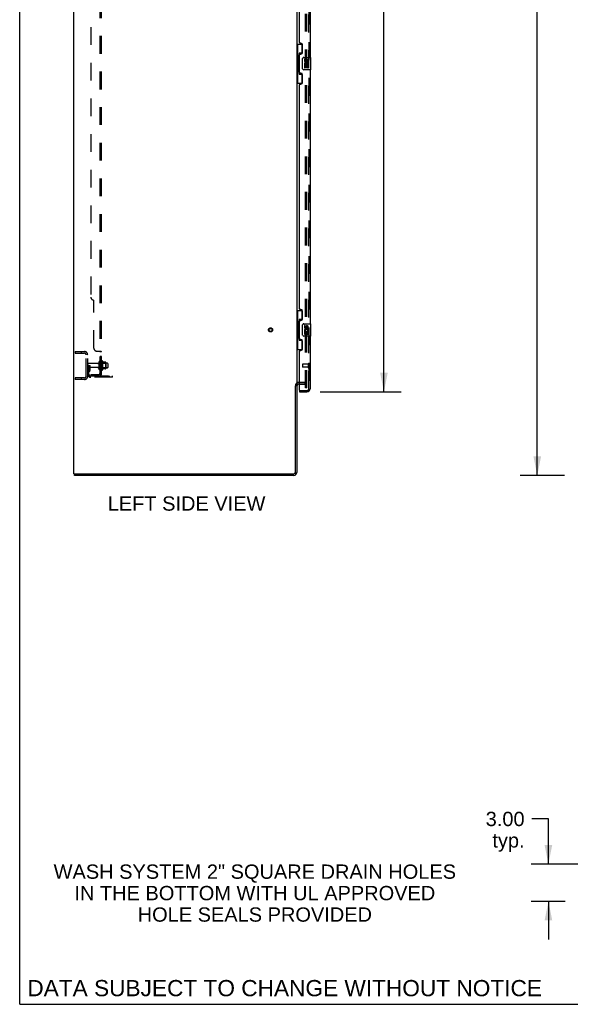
# Model space of a CAD drawing. Header units: inches. Extents: x 0 to 262, y 0 to 169.
# Tile 1 of 105: x 0 to 44, y 0 to 79. Entities that reach past the tile are written whole.
import ezdxf

# ---------------------------------------------------------------- set-up
doc = ezdxf.new("R2010")
doc.units = ezdxf.units.IN
doc.header["$LTSCALE"] = 14.384615
doc.header["$MEASUREMENT"] = 0
doc.linetypes.add('HIDDEN', pattern=[0.2, 0.1, -0.1])
doc.layers.get('0').update_dxf_attribs({"linetype": 'CONTINUOUS'})
for name, color, linetype in [('DEFAULT_2', 8, 'HIDDEN'), ('DIMENSIONS', 7, 'CONTINUOUS'), ('LEFTHAND_DOOR_ASSEMBLY', 7, 'CONTINUOUS'), ('RIGHTHAND_DOOR_ASSEMBLY', 7, 'CONTINUOUS'), ('SUBPANEL', 7, 'CONTINUOUS')]:
    doc.layers.add(name, color=color, linetype=linetype)
doc.styles.get("Standard").update_dxf_attribs({"font": 'arial.ttf'})
doc.dimstyles.new('DIMSTYLE_1', dxfattribs={"dimtxt": 1.153846, "dimasz": 1.538462, "dimexe": 0.09, "dimexo": 0.07, "dimgap": 0.0375, "dimtad": 0, "dimtih": 1, "dimtoh": 1, "dimzin": 4, "dimdsep": 46, "dimtxsty": 'Standard', "dimblk": '_FILLED', "dimblk1": '_FILLED', "dimblk2": '_FILLED', "dimcen": 0.09, "dimadec": 3, "dimazin": 1, "dimtfac": 1, "dimtdec": 3, "dimtofl": 0, "dimtmove": 0, "dimatfit": 3, "dimldrblk": '_FILLED', "dimfxl": 0, "dimtolj": 1, "dimtzin": 4, "dimarcsym": 0})

# ---------------------------------------------------------------- blocks, each defined once
blk = doc.blocks.new('_FILLED')
at = {"color": 0, "linetype": 'ByBlock'}
blk.add_solid([(0, 0), (-1, 0.2), (-1, -0.2)], dxfattribs=at)
blk = doc.blocks.new('*D5')
at = {"layer": 'DIMENSIONS', "color": 2, "linetype": 'Continuous'}
for p, q in [((24.244, 123.944), (30.758, 123.944)), ((29.374, 123.944), (29.374, 88.786)), ((29.374, 49.444), (29.374, 84.747)), ((24.244, 49.444), (30.758, 49.444))]:
    blk.add_line(p, q, dxfattribs=at)
at = {"layer": 'DIMENSIONS', "color": 2, "linetype": 'Continuous', "xscale": 1.5384615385, "yscale": 1.5384615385, "zscale": 1.5384615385}
for p, rotation in [((29.374, 123.944), 90), ((29.374, 49.444), 270)]:
    blk.add_blockref('_FILLED', p, dxfattribs=dict(at, rotation=rotation))
at = {"layer": 'DIMENSIONS', "color": 2, "linetype": 'Continuous', "insert": (29.374, 88.209), "char_height": 1.1538, "width": 5.9022, "attachment_point": 2, "line_spacing_factor": 0.9}
blk.add_mtext('74.50\\PDOORS', dxfattribs=at)
blk = doc.blocks.new('*D10')
at = {"layer": 'DIMENSIONS', "color": 2, "linetype": 'Continuous'}
for p, q in [((42.642, 14.965), (41.296, 14.965)), ((42.642, 11.313), (42.642, 14.965)), ((51.864, 11.313), (41.257, 11.313)), ((43.989, 8.313), (41.257, 8.313)), ((42.642, 8.313), (42.642, 5.236))]:
    blk.add_line(p, q, dxfattribs=at)
at = {"layer": 'DIMENSIONS', "color": 2, "linetype": 'Continuous', "xscale": 1.5384615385, "yscale": 1.5384615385, "zscale": 1.5384615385}
for p, rotation in [((42.642, 11.313), 270), ((42.642, 8.313), 90)]:
    blk.add_blockref('_FILLED', p, dxfattribs=dict(at, rotation=rotation))
at = {"layer": 'DIMENSIONS', "color": 2, "linetype": 'Continuous', "insert": (40.719, 15.542), "char_height": 1.1538, "width": 3.13554, "attachment_point": 3, "line_spacing_factor": 0.9}
blk.add_mtext('3.00\\Ptyp.', dxfattribs=at)
blk = doc.blocks.new('*D22')
at = {"layer": 'DIMENSIONS', "color": 2, "linetype": 'Continuous'}
for p, q in [((43.926, 126.694), (40.358, 126.694)), ((41.742, 126.694), (41.742, 85.848)), ((41.742, 42.694), (41.742, 83.54)), ((43.926, 42.694), (40.358, 42.694))]:
    blk.add_line(p, q, dxfattribs=at)
at = {"layer": 'DIMENSIONS', "color": 2, "linetype": 'Continuous', "xscale": 1.5384615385, "yscale": 1.5384615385, "zscale": 1.5384615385}
for p, rotation in [((41.742, 126.694), 90), ((41.742, 42.694), 270)]:
    blk.add_blockref('_FILLED', p, dxfattribs=dict(at, rotation=rotation))
at = {"layer": 'DIMENSIONS', "color": 2, "linetype": 'Continuous', "insert": (41.742, 85.271), "char_height": 1.1538, "width": 4.03203, "attachment_point": 2, "line_spacing_factor": 0.9}
blk.add_mtext('84.00', dxfattribs=at)

msp = doc.modelspace()

# ---------------------------------------------------------------- linework, layer by layer
at = {"color": 7, "linetype": 'Continuous'}
for p, q in [((0, 0), (0, 169.231)), ((4.356, 42.819), (4.356, 126.569)), ((22.356, 123.412), (22.356, 49.975)), ((22.231, 42.944), (22.231, 49.937)), ((22.237, 49.944), (22.356, 49.944)), ((22.356, 49.944), (22.356, 42.944)), ((22.56, 50.069), (22.481, 50.069)), ((4.356, 42.819), (22.106, 42.819)), ((4.418, 42.694), (4.418, 42.819)), ((22.106, 42.694), (4.418, 42.694)), ((0, 0), (261.538, 0))]:
    msp.add_line(p, q, dxfattribs=at)
for centre, radius, start, end in [((22.481, 49.944), 0.125, 90, 180), ((22.106, 42.944), 0.25, 270, 360), ((22.106, 42.944), 0.125, 270, 360)]:
    msp.add_arc(centre, radius, start, end, dxfattribs=at)
at = {"layer": 'DEFAULT_2', "color": 8, "linetype": 'HIDDEN'}
for p, q in [((23.043, 49.756), (23.043, 123.631)), ((23.168, 49.756), (23.168, 123.631)), ((4.481, 52.694), (5.231, 52.694)), ((4.481, 52.694), (4.481, 52.569)), ((4.481, 52.569), (5.231, 52.569)), ((4.957, 52.694), (4.957, 52.569)), ((5.356, 50.694), (5.356, 52.444)), ((5.481, 50.694), (5.481, 52.444)), ((6.312, 51.735), (5.511, 51.735)), ((6.375, 51.833), (6.375, 51.304)), ((6.481, 51.304), (6.481, 51.833)), ((7.076, 51.752), (6.481, 51.752)), ((6.606, 51.903), (6.606, 51.235)), ((6.626, 51.752), (6.606, 51.772)), ((6.626, 51.752), (6.922, 51.752)), ((6.626, 51.752), (6.626, 51.385)), ((6.676, 51.925), (6.676, 51.213)), ((6.931, 51.846), (6.703, 51.846)), ((6.922, 51.752), (6.942, 51.772)), ((6.922, 51.752), (6.922, 51.385)), ((6.942, 51.824), (6.942, 51.313)), ((7.106, 51.722), (7.106, 51.416)), ((5.585, 51.569), (5.481, 51.569)), ((6.312, 51.403), (5.511, 51.403)), ((5.569, 51.222), (5.52, 51.154)), ((5.571, 51.228), (5.571, 51.569)), ((5.571, 51.394), (5.675, 51.394)), ((5.585, 51.569), (5.675, 51.569)), ((5.585, 50.867), (5.585, 51.569)), ((5.653, 51.162), (5.604, 51.094)), ((5.675, 51.228), (5.675, 51.569)), ((7.076, 51.386), (6.481, 51.386)), ((6.626, 51.385), (6.606, 51.365)), ((6.626, 51.385), (6.922, 51.385)), ((6.931, 51.291), (6.703, 51.291)), ((6.922, 51.385), (6.942, 51.365)), ((5.231, 50.569), (4.481, 50.569)), ((4.481, 50.569), (4.481, 50.444)), ((5.231, 50.444), (4.481, 50.444)), ((4.957, 50.569), (4.957, 50.444)), ((5.727, 50.725), (7.481, 50.725)), ((7.481, 50.621), (5.727, 50.621)), ((6.978, 50.621), (6.978, 50.725)), ((7.234, 50.621), (7.234, 50.725)), ((7.481, 50.621), (7.481, 50.725)), ((22.481, 50.194), (22.981, 50.194)), ((22.981, 50.194), (22.481, 50.194)), ((22.56, 50.069), (22.981, 50.069)), ((23.168, 49.756), (23.043, 49.756)), ((23.168, 49.756), (23.043, 49.756))]:
    msp.add_line(p, q, dxfattribs=at)
for radius in [0.164, 0.124]:
    msp.add_circle((20.231, 54.444), radius, dxfattribs=at)
for centre, radius, start, end in [((5.231, 52.444), 0.25, 0, 90), ((5.231, 52.444), 0.125, 0, 90), ((5.511, 51.705), 0.03, 90, 180), ((6.312, 51.797), 0.0625, 270, 360), ((6.428, 51.833), 0.053, 0, 180), ((6.644, 51.903), 0.0384, 34.44966, 180), ((6.075, 51.569), 0.698, 23.96793, 30.66313), ((6.722, 51.856), 0.01, 203.96793, 270), ((6.931, 51.836), 0.01, 5.19383, 90), ((6.8, 51.824), 0.141, 0, 5.20805), ((7.076, 51.722), 0.03, 0, 90), ((5.511, 51.433), 0.03, 180, 270), ((5.689, 51.033), 0.208, 144.24611, 180), ((5.561, 51.228), 0.01, 324.24611, 360), ((5.689, 51.033), 0.104, 144.24611, 180), ((5.561, 51.228), 0.114, 324.24611, 360), ((6.312, 51.34), 0.0625, 0, 90), ((6.428, 51.304), 0.053, 180, 360), ((6.644, 51.235), 0.0384, 180, 325.55034), ((6.075, 51.569), 0.698, 329.33687, 336.03207), ((6.722, 51.281), 0.01, 90, 156.03207), ((6.931, 51.301), 0.01, 270, 354.80617), ((6.8, 51.313), 0.141, 354.79195, 360), ((7.076, 51.416), 0.03, 270, 360), ((5.231, 50.694), 0.25, 270, 360), ((5.231, 50.694), 0.125, 270, 360), ((5.727, 50.867), 0.246, 180, 270), ((5.727, 50.867), 0.142, 180, 270), ((22.481, 49.944), 0.25, 90, 180), ((22.981, 50.006), 0.188, 0, 90), ((22.981, 50.006), 0.0625, 0, 90)]:
    msp.add_arc(centre, radius, start, end, dxfattribs=at)
at = {"layer": 'LEFTHAND_DOOR_ASSEMBLY', "color": 8, "linetype": 'HIDDEN'}
for p, q in [((23.31, 49.69), (23.31, 123.697)), ((23.267, 51.672), (22.82, 51.672)), ((23.267, 51.69), (23.267, 51.406)), ((22.81, 51.662), (22.81, 51.434)), ((23.267, 51.424), (22.82, 51.424)), ((22.58, 49.548), (23.167, 49.548))]:
    msp.add_line(p, q, dxfattribs=at)
at = {"layer": 'LEFTHAND_DOOR_ASSEMBLY', "color": 3, "linetype": 'Continuous'}
for p, q in [((23.414, 96.944), (23.414, 76.444)), ((22.56, 77.651), (22.56, 95.736)), ((22.68, 77.591), (22.62, 77.591)), ((22.81, 76.841), (22.81, 77.461)), ((22.56, 75.236), (22.56, 76.651)), ((22.62, 76.711), (22.68, 76.711)), ((22.68, 75.176), (22.62, 75.176)), ((22.81, 74.426), (22.81, 75.046)), ((23.414, 75.444), (23.414, 54.944)), ((22.56, 56.151), (22.56, 74.236)), ((22.62, 74.296), (22.68, 74.296)), ((22.68, 56.091), (22.62, 56.091)), ((22.81, 55.341), (22.81, 55.961)), ((22.56, 53.736), (22.56, 55.151)), ((22.62, 55.211), (22.68, 55.211)), ((22.68, 53.676), (22.62, 53.676)), ((22.81, 52.926), (22.81, 53.546)), ((23.414, 53.944), (23.414, 49.69)), ((22.56, 49.568), (22.56, 52.736)), ((22.62, 52.796), (22.68, 52.796)), ((22.56, 49.444), (23.167, 49.444))]:
    msp.add_line(p, q, dxfattribs=at)
at = {"layer": 'LEFTHAND_DOOR_ASSEMBLY', "color": 7, "linetype": 'Continuous'}
for p, q in [((22.356, 77.519), (22.796, 77.519)), ((22.395, 77.519), (22.395, 76.494)), ((22.76, 77.519), (22.76, 76.739)), ((22.373, 76.494), (22.496, 76.494)), ((22.373, 76.494), (22.373, 75.394)), ((22.496, 76.524), (22.496, 76.544)), ((22.496, 75.394), (22.496, 76.494)), ((22.76, 76.784), (22.533, 76.784)), ((22.533, 76.784), (22.533, 75.104)), ((22.819, 75.544), (22.819, 76.344)), ((22.919, 76.444), (23.459, 76.444)), ((23.474, 75.459), (23.474, 76.429)), ((23.019, 76.29), (22.956, 76.29)), ((22.956, 76.29), (22.956, 76.153)), ((22.974, 75.828), (22.956, 75.828)), ((22.956, 75.828), (22.956, 75.598)), ((22.956, 75.598), (23.019, 75.598)), ((23.009, 75.828), (23.036, 75.847)), ((23.009, 75.828), (23.271, 75.828)), ((23.019, 76.153), (23.019, 76.29)), ((23.019, 75.765), (23.084, 75.765)), ((23.019, 75.598), (23.019, 75.765)), ((23.084, 76.216), (23.084, 76.147)), ((23.084, 75.765), (23.084, 75.629)), ((23.084, 75.629), (23.145, 75.629)), ((23.145, 76.153), (23.145, 76.195)), ((23.145, 75.765), (23.208, 75.765)), ((23.145, 75.629), (23.145, 75.765)), ((23.2, 75.864), (23.258, 75.839)), ((23.208, 76.195), (23.208, 76.059)), ((23.208, 76.059), (23.271, 76.059)), ((23.208, 75.765), (23.208, 75.598)), ((23.208, 75.598), (23.271, 75.598)), ((23.271, 76.059), (23.271, 76.195)), ((23.271, 75.598), (23.271, 75.828)), ((22.373, 75.394), (22.496, 75.394)), ((22.395, 75.394), (22.395, 74.369)), ((22.496, 75.343), (22.496, 75.363)), ((22.533, 75.104), (22.76, 75.104)), ((22.76, 75.149), (22.76, 74.369)), ((23.459, 75.444), (22.919, 75.444)), ((22.356, 74.369), (22.796, 74.369)), ((22.356, 56.019), (22.796, 56.019)), ((22.395, 56.019), (22.395, 54.994)), ((22.76, 56.019), (22.76, 55.239)), ((22.373, 54.994), (22.496, 54.994)), ((22.373, 54.994), (22.373, 53.894)), ((22.496, 55.024), (22.496, 55.044)), ((22.496, 53.894), (22.496, 54.994)), ((22.76, 55.284), (22.533, 55.284)), ((22.533, 55.284), (22.533, 53.604)), ((22.919, 54.944), (23.459, 54.944)), ((23.474, 53.959), (23.474, 54.929)), ((22.819, 54.044), (22.819, 54.844)), ((23.019, 54.79), (22.956, 54.79)), ((22.956, 54.79), (22.956, 54.653)), ((22.974, 54.328), (22.956, 54.328)), ((22.956, 54.328), (22.956, 54.098)), ((22.956, 54.098), (23.019, 54.098)), ((23.009, 54.328), (23.036, 54.347)), ((23.009, 54.328), (23.271, 54.328)), ((23.019, 54.653), (23.019, 54.79)), ((23.019, 54.265), (23.084, 54.265)), ((23.019, 54.098), (23.019, 54.265)), ((23.084, 54.716), (23.084, 54.647)), ((23.084, 54.265), (23.084, 54.129)), ((23.084, 54.129), (23.145, 54.129)), ((23.145, 54.653), (23.145, 54.695)), ((23.145, 54.265), (23.208, 54.265)), ((23.145, 54.129), (23.145, 54.265)), ((23.2, 54.364), (23.258, 54.339)), ((23.208, 54.695), (23.208, 54.559)), ((23.208, 54.559), (23.271, 54.559)), ((23.208, 54.265), (23.208, 54.098)), ((23.208, 54.098), (23.271, 54.098)), ((23.271, 54.559), (23.271, 54.695)), ((23.271, 54.098), (23.271, 54.328)), ((22.373, 53.894), (22.496, 53.894)), ((22.395, 53.894), (22.395, 52.869)), ((22.496, 53.843), (22.496, 53.863)), ((22.533, 53.604), (22.76, 53.604)), ((22.76, 53.649), (22.76, 52.869)), ((23.459, 53.944), (22.919, 53.944)), ((22.356, 52.869), (22.796, 52.869)), ((22.56, 49.548), (22.58, 49.548)), ((22.56, 49.548), (22.56, 49.444))]:
    msp.add_line(p, q, dxfattribs=at)
for points in [[(22.533, 76.76), (22.533, 76.757), (22.533, 76.753), (22.534, 76.749), (22.535, 76.745), (22.537, 76.74), (22.539, 76.735), (22.542, 76.729), (22.545, 76.723), (22.548, 76.717), (22.552, 76.71), (22.556, 76.703), (22.561, 76.695), (22.566, 76.686), (22.569, 76.683)], [(22.819, 76.344), (22.819, 76.35), (22.819, 76.356), (22.82, 76.362), (22.822, 76.368), (22.823, 76.374), (22.825, 76.38)], [(22.825, 75.508), (22.823, 75.513), (22.822, 75.519), (22.82, 75.525), (22.819, 75.531), (22.819, 75.537), (22.819, 75.544)], [(22.569, 75.205), (22.566, 75.201), (22.561, 75.193), (22.556, 75.185), (22.552, 75.178), (22.548, 75.171), (22.545, 75.164), (22.542, 75.158), (22.539, 75.153), (22.537, 75.148), (22.535, 75.143), (22.534, 75.139), (22.533, 75.135), (22.533, 75.131), (22.533, 75.127)], [(22.533, 55.26), (22.533, 55.257), (22.533, 55.253), (22.534, 55.249), (22.535, 55.245), (22.537, 55.24), (22.539, 55.235), (22.542, 55.229), (22.545, 55.223), (22.548, 55.217), (22.552, 55.21), (22.556, 55.203), (22.561, 55.195), (22.566, 55.186), (22.569, 55.183)], [(22.819, 54.844), (22.819, 54.85), (22.819, 54.856), (22.82, 54.862), (22.822, 54.868), (22.823, 54.874), (22.825, 54.88)], [(22.569, 53.705), (22.566, 53.701), (22.561, 53.693), (22.556, 53.685), (22.552, 53.678), (22.548, 53.671), (22.545, 53.664), (22.542, 53.658), (22.539, 53.653), (22.537, 53.648), (22.535, 53.643), (22.534, 53.639), (22.533, 53.635), (22.533, 53.631), (22.533, 53.627)], [(22.825, 54.008), (22.823, 54.013), (22.822, 54.019), (22.82, 54.025), (22.819, 54.031), (22.819, 54.037), (22.819, 54.044)]]:
    msp.add_lwpolyline(points, dxfattribs=at)
at = {"layer": 'LEFTHAND_DOOR_ASSEMBLY', "color": 3, "linetype": 'Continuous'}
for centre, radius, start, end in [((22.62, 77.651), 0.06, 180, 270), ((22.68, 77.461), 0.13, 0, 90), ((22.62, 76.651), 0.06, 90, 180), ((22.68, 76.841), 0.13, 270, 360), ((22.62, 75.236), 0.06, 180, 270), ((22.68, 75.046), 0.13, 0, 90), ((22.62, 74.236), 0.06, 90, 180), ((22.68, 74.426), 0.13, 270, 360), ((22.62, 56.151), 0.06, 180, 270), ((22.68, 55.961), 0.13, 0, 90), ((22.62, 55.151), 0.06, 90, 180), ((22.68, 55.341), 0.13, 270, 360), ((22.62, 53.736), 0.06, 180, 270), ((22.68, 53.546), 0.13, 0, 90), ((22.62, 52.736), 0.06, 90, 180), ((22.68, 52.926), 0.13, 270, 360), ((22.58, 49.568), 0.02, 180, 270), ((23.167, 49.69), 0.246, 270, 360)]:
    msp.add_arc(centre, radius, start, end, dxfattribs=at)
at = {"layer": 'LEFTHAND_DOOR_ASSEMBLY', "color": 7, "linetype": 'Continuous'}
for centre, radius, start, end in [((22.919, 76.344), 0.1, 90, 158.79459), ((23.459, 76.429), 0.015, 0, 90), ((23.051, 76.153), 0.0943, 180, 360), ((23.11, 75.902), 0.154, 161.41988, 206.19629), ((23.113, 75.902), 0.157, 336.59665, 161.87913), ((23.113, 75.902), 0.157, 205.73705, 207.8532), ((23.051, 76.153), 0.0314, 180, 261.22946), ((23.113, 75.902), 0.0943, 336.59665, 215.11217), ((23.05, 76.158), 0.0362, 263.42855, 341.76278), ((23.176, 76.195), 0.0943, 68.69989, 167.43379), ((23.176, 76.195), 0.0314, 0, 180.04847), ((23.176, 76.195), 0.0943, 0, 68.67039), ((22.919, 75.544), 0.1, 201.20502, 270), ((23.459, 75.459), 0.015, 270, 360), ((22.919, 54.844), 0.1, 90, 158.79459), ((23.459, 54.929), 0.015, 0, 90), ((23.051, 54.653), 0.0943, 180, 360), ((23.11, 54.402), 0.154, 161.41988, 206.19629), ((23.113, 54.402), 0.157, 336.59665, 161.87913), ((23.113, 54.402), 0.157, 205.73705, 207.8532), ((23.051, 54.653), 0.0314, 180, 261.22946), ((23.113, 54.402), 0.0943, 336.59665, 215.11217), ((23.05, 54.658), 0.0362, 263.42855, 341.76278), ((23.176, 54.695), 0.0943, 68.69989, 167.43379), ((23.176, 54.695), 0.0314, 0, 180.04847), ((23.176, 54.695), 0.0943, 0, 68.67039), ((22.919, 54.044), 0.1, 201.20502, 270), ((23.459, 53.959), 0.015, 270, 360)]:
    msp.add_arc(centre, radius, start, end, dxfattribs=at)
at = {"layer": 'LEFTHAND_DOOR_ASSEMBLY', "color": 8, "linetype": 'HIDDEN'}
for centre, radius, start, end in [((22.82, 51.662), 0.01, 90, 180), ((23.288, 51.69), 0.0215, 0, 180), ((22.82, 51.434), 0.01, 180, 270), ((23.288, 51.406), 0.0215, 180, 360), ((23.167, 49.69), 0.142, 270, 360)]:
    msp.add_arc(centre, radius, start, end, dxfattribs=at)
at = {"layer": 'LEFTHAND_DOOR_ASSEMBLY', "color": 7, "linetype": 'Continuous'}
for centre, start_param, end_param in [((22.6, 76.534), 0.699287, 1.51401), ((22.6, 76.534), -4.655602, -3.84088), ((22.6, 75.353), 0.699287, 1.51401), ((22.6, 75.353), -4.655602, -3.84088), ((22.6, 55.034), 0.699287, 1.51401), ((22.6, 55.034), -4.655602, -3.84088), ((22.6, 53.853), 0.699287, 1.51401), ((22.6, 53.853), -4.655602, -3.84088)]:
    msp.add_ellipse(centre, major_axis=(0, 0.18), ratio=0.579493, start_param=start_param, end_param=end_param, dxfattribs=at)
at = {"layer": 'RIGHTHAND_DOOR_ASSEMBLY', "color": 8, "linetype": 'HIDDEN'}
for p, q in [((23.31, 123.697), (23.31, 49.69)), ((22.58, 49.548), (23.167, 49.548))]:
    msp.add_line(p, q, dxfattribs=at)
msp.add_arc((23.167, 49.69), 0.142, 270, 360, dxfattribs=at)
at = {"layer": 'SUBPANEL', "color": 8, "linetype": 'HIDDEN'}
for p, q in [((6.481, 50.85), (6.481, 122.537)), ((6.606, 50.85), (6.606, 122.537)), ((5.731, 116.287), (5.731, 57.1)), ((5.981, 52.975), (5.981, 56.85)), ((6.231, 52.725), (6.552, 52.725)), ((6.481, 52.69), (6.606, 52.69)), ((6.481, 52.328), (6.606, 52.328)), ((6.481, 52.047), (6.606, 52.047)), ((6.481, 51.819), (6.606, 51.819)), ((6.552, 50.811), (6.455, 50.891)), ((6.481, 51.319), (6.606, 51.319)), ((5.731, 50.85), (6.369, 50.85)), ((5.731, 50.85), (5.731, 50.725)), ((6.369, 50.725), (5.731, 50.725)), ((5.981, 50.85), (5.981, 50.725)), ((6.48, 50.87), (6.481, 50.87)), ((6.481, 50.85), (6.606, 50.85))]:
    msp.add_line(p, q, dxfattribs=at)
for points in [[(6.455, 52.725), (6.455, 52.723), (6.454, 52.721), (6.455, 52.719), (6.455, 52.718), (6.456, 52.716), (6.456, 52.714), (6.458, 52.713), (6.459, 52.711), (6.461, 52.709), (6.462, 52.708), (6.464, 52.707), (6.466, 52.705), (6.47, 52.702)], [(6.455, 52.725), (6.455, 52.723), (6.454, 52.721), (6.455, 52.719), (6.455, 52.718), (6.456, 52.716), (6.456, 52.714), (6.458, 52.713), (6.459, 52.711), (6.461, 52.709), (6.462, 52.708), (6.464, 52.707)], [(6.47, 52.702), (6.473, 52.701), (6.475, 52.699), (6.476, 52.698), (6.478, 52.696), (6.479, 52.694), (6.48, 52.693), (6.48, 52.691), (6.481, 52.69)], [(6.475, 52.699), (6.476, 52.698), (6.478, 52.696), (6.479, 52.694)], [(6.48, 52.693), (6.48, 52.691), (6.481, 52.69)], [(6.552, 52.725), (6.554, 52.723), (6.557, 52.721), (6.56, 52.72), (6.563, 52.718), (6.567, 52.716), (6.571, 52.715), (6.579, 52.711)], [(6.554, 52.723), (6.557, 52.721), (6.56, 52.72)], [(6.579, 52.711), (6.583, 52.71), (6.586, 52.708)], [(6.586, 52.708), (6.59, 52.706), (6.593, 52.705), (6.596, 52.703), (6.599, 52.701), (6.601, 52.699), (6.603, 52.697), (6.604, 52.695), (6.605, 52.693), (6.605, 52.691), (6.606, 52.69)], [(6.599, 52.701), (6.601, 52.699), (6.603, 52.697), (6.604, 52.695), (6.605, 52.693), (6.605, 52.691), (6.606, 52.69)], [(6.455, 50.891), (6.455, 50.89), (6.454, 50.889), (6.455, 50.888), (6.455, 50.887), (6.456, 50.886), (6.456, 50.885), (6.458, 50.883), (6.459, 50.881), (6.461, 50.879), (6.462, 50.878), (6.466, 50.873)], [(6.466, 50.873), (6.468, 50.871), (6.47, 50.869), (6.473, 50.866), (6.475, 50.864), (6.476, 50.861), (6.478, 50.859), (6.479, 50.856), (6.48, 50.854), (6.48, 50.852), (6.481, 50.85)], [(6.54, 50.85), (6.54, 50.85), (6.54, 50.85), (6.54, 50.85), (6.54, 50.85), (6.539, 50.85), (6.539, 50.85), (6.538, 50.85), (6.538, 50.85), (6.537, 50.85), (6.536, 50.85), (6.536, 50.851), (6.535, 50.851), (6.534, 50.851), (6.533, 50.851), (6.533, 50.851), (6.532, 50.851), (6.531, 50.851), (6.53, 50.852), (6.53, 50.852), (6.529, 50.852), (6.528, 50.852), (6.527, 50.852), (6.526, 50.853), (6.526, 50.853), (6.525, 50.853), (6.524, 50.853), (6.523, 50.853), (6.522, 50.854), (6.522, 50.854), (6.521, 50.854), (6.52, 50.854), (6.519, 50.855), (6.518, 50.855), (6.517, 50.855), (6.516, 50.855), (6.516, 50.856), (6.515, 50.856), (6.514, 50.856), (6.513, 50.857), (6.512, 50.857), (6.511, 50.857), (6.51, 50.857), (6.509, 50.858), (6.508, 50.858), (6.507, 50.858), (6.506, 50.859), (6.505, 50.859), (6.504, 50.86), (6.503, 50.86), (6.502, 50.86), (6.501, 50.861), (6.5, 50.861), (6.499, 50.862), (6.498, 50.862), (6.497, 50.862), (6.496, 50.863), (6.495, 50.863), (6.494, 50.864), (6.493, 50.864), (6.493, 50.864), (6.492, 50.865), (6.491, 50.865), (6.49, 50.866), (6.489, 50.866), (6.488, 50.867), (6.487, 50.867), (6.487, 50.867), (6.486, 50.868), (6.485, 50.868), (6.484, 50.869), (6.483, 50.869), (6.483, 50.869), (6.482, 50.87), (6.481, 50.87), (6.481, 50.871), (6.48, 50.871), (6.479, 50.871), (6.479, 50.872), (6.478, 50.872), (6.478, 50.872), (6.477, 50.873), (6.477, 50.873), (6.477, 50.873), (6.477, 50.873)], [(6.477, 50.873), (6.477, 50.873), (6.477, 50.873), (6.477, 50.873), (6.477, 50.872), (6.478, 50.872), (6.478, 50.872), (6.478, 50.872), (6.479, 50.871), (6.479, 50.871), (6.48, 50.87)], [(6.537, 50.85), (6.538, 50.85), (6.538, 50.85), (6.539, 50.85), (6.539, 50.85), (6.54, 50.85), (6.54, 50.85), (6.54, 50.85), (6.54, 50.85)], [(6.552, 50.811), (6.554, 50.814), (6.557, 50.816), (6.56, 50.818), (6.563, 50.821), (6.567, 50.823), (6.571, 50.824), (6.575, 50.826)], [(6.575, 50.826), (6.583, 50.83), (6.586, 50.831), (6.59, 50.833), (6.593, 50.835), (6.596, 50.836), (6.599, 50.838), (6.601, 50.84), (6.603, 50.842), (6.604, 50.844), (6.605, 50.846), (6.605, 50.848), (6.606, 50.85)]]:
    msp.add_lwpolyline(points, dxfattribs=at)
for centre, radius, start, end in [((5.981, 57.1), 0.25, 180, 270), ((6.231, 52.975), 0.25, 180, 270), ((6.369, 50.962), 0.237, 270, 360), ((6.369, 50.962), 0.112, 270, 360)]:
    msp.add_arc(centre, radius, start, end, dxfattribs=at)

# ---------------------------------------------------------------- texts
at = {"layer": 'DIMENSIONS', "color": 2, "linetype": 'Continuous', "attachment_point": 2, "line_spacing_factor": 0.9}
for s, insert, char_height, width in [('LEFT SIDE VIEW', (13.457, 41.005), 1.15385, 12.68802), ('WASH SYSTEM 2" SQUARE DRAIN HOLES\\PIN THE BOTTOM WITH UL APPROVED\\PHOLE SEALS PROVIDED', (18.964, 11.287), 1.15385, 32.38919), ('DATA SUBJECT TO CHANGE WITHOUT NOTICE', (21.368, 1.961), 1.30769, 41.42808)]:
    msp.add_mtext(s, dxfattribs=dict(at, insert=insert, char_height=char_height, width=width))

# ---------------------------------------------------------------- dimensions: what is measured, and where the dimension line sits
at = {"layer": 'DIMENSIONS', "color": 2, "linetype": 'Continuous'}
dim = msp.add_linear_dim(base=(41.742, 42.694), p1=(43.996, 126.694), p2=(43.996, 42.694), angle=270, dimstyle='DIMSTYLE_1', dxfattribs=at)
dim.commit()
dim.dimension.update_dxf_attribs({"geometry": '*D22', "text_midpoint": (41.736, 84.687), "dimtype": 160})
for base, p1, p2, text, picture, middle in [((29.374, 123.944), (24.174, 49.444), (24.174, 123.944), '<>\\PDOORS', '*D5', (29.374, 86.767)), ((42.642, 11.313), (41.187, 8.313), (51.934, 11.313), '<>\\Ptyp.', '*D10', (39.151, 14.1))]:
    dim = msp.add_linear_dim(base=base, p1=p1, p2=p2, angle=90, text=text, dimstyle='DIMSTYLE_1', dxfattribs=at)
    dim.commit()
    dim.dimension.update_dxf_attribs({"geometry": picture, "text_midpoint": middle, "dimtype": 160})

doc.saveas('drawing.dxf')
